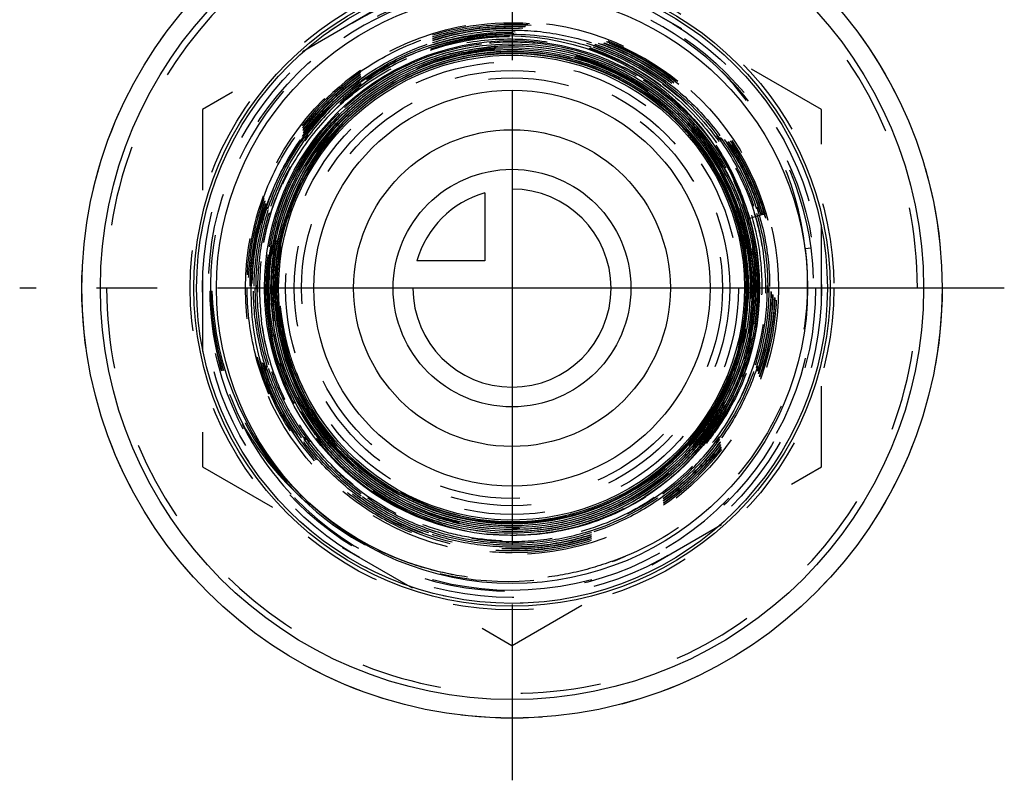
# Model space of a CAD drawing. Header units: millimetres. Extents: x 460.2 to 539.8, y 453.7 to 546.2.
# Tile 1 of 2: x 460.2 to 539.8, y 453.7 to 515.2. Entities that reach past the tile are written whole.
import ezdxf

# ---------------------------------------------------------------- set-up
doc = ezdxf.new("R2010")
doc.units = ezdxf.units.MM
doc.header["$LTSCALE"] = 65.185185
doc.linetypes.add('CENTER', pattern=[0.6, 0.375, -0.075, 0.075, -0.075])
doc.linetypes.add('HIDDEN', pattern=[0.2, 0.1, -0.1])
for name, color, linetype in [('ACHSEN_S', 7, 'CONTINUOUS'), ('FASEN', 7, 'CONTINUOUS'), ('KOERPER', 7, 'CONTINUOUS'), ('KONST.EL_MIT_GEO', 7, 'CONTINUOUS'), ('KURVEN', 7, 'CONTINUOUS')]:
    doc.layers.add(name, color=color, linetype=linetype)

msp = doc.modelspace()

# ---------------------------------------------------------------- linework, layer by layer
at = {"layer": 'ACHSEN_S', "color": 2, "linetype": 'CENTER'}
for p, q in [((500, 546.159), (500, 453.737)), ((539.772, 493.509), (460.228, 493.509))]:
    msp.add_line(p, q, dxfattribs=at)
at = {"layer": 'FASEN', "color": 7, "linetype": 'Continuous'}
for radius in [34.75, 33.25]:
    msp.add_circle((500, 493.509), radius, dxfattribs=at)
at = {"layer": 'KOERPER', "color": 8, "linetype": 'HIDDEN'}
for radius in [34.75, 25.475]:
    msp.add_circle((500, 493.509), radius, dxfattribs=at)
at = {"layer": 'KOERPER', "color": 7, "linetype": 'Continuous'}
for radius in [23.875, 20]:
    msp.add_circle((500, 493.509), radius, dxfattribs=at)
at = {"layer": 'KOERPER', "color": 8, "linetype": 'HIDDEN'}
msp.add_arc((500, 493.509), 32.75, 180, 360, dxfattribs=at)
at = {"layer": 'KONST.EL_MIT_GEO', "color": 8, "linetype": 'HIDDEN'}
for p, q in [((500, 522.377), (475, 507.943)), ((525, 507.943), (500, 522.377)), ((475, 507.943), (475, 479.076)), ((525, 479.076), (525, 507.943)), ((519.054, 499.121), (520.533, 499.557)), ((519.671, 497.093), (519.665, 497.122)), ((523.681, 496.702), (524.165, 496.768)), ((475.584, 493.26), (475.79, 493.262)), ((480.528, 485.041), (480.34, 484.96)), ((514.074, 480.896), (514.101, 480.927)), ((475, 479.076), (500, 464.642)), ((500, 464.642), (525, 479.076))]:
    msp.add_line(p, q, dxfattribs=at)
for points in [[(480.528, 485.041), (480.212, 485.857), (479.863, 486.898), (479.569, 487.955), (479.33, 489.025), (479.147, 490.105), (479.02, 491.192), (478.95, 492.284), (478.936, 493.377), (478.979, 494.468), (479.079, 495.554), (479.235, 496.634), (479.446, 497.702), (479.713, 498.758), (480.033, 499.797), (480.407, 500.818), (480.833, 501.817), (481.31, 502.792), (481.837, 503.74), (482.411, 504.658), (483.033, 505.545), (483.698, 506.397), (484.407, 507.214), (485.157, 507.991), (485.946, 508.728), (486.771, 509.422), (487.631, 510.072), (488.522, 510.675), (489.443, 511.231), (490.391, 511.738), (491.364, 512.194), (492.358, 512.599), (493.371, 512.95), (494.4, 513.249), (495.443, 513.493), (496.496, 513.682), (497.556, 513.815), (498.622, 513.893), (499.689, 513.916), (500.754, 513.882), (501.816, 513.793), (502.871, 513.649), (503.916, 513.449), (504.948, 513.196), (505.965, 512.889), (506.964, 512.53), (507.941, 512.119), (508.895, 511.658), (509.823, 511.148), (510.722, 510.59), (511.589, 509.987), (512.424, 509.339), (513.222, 508.65), (513.983, 507.919), (514.703, 507.151), (515.382, 506.346), (516.017, 505.508), (516.606, 504.638), (517.149, 503.739), (517.643, 502.814), (518.088, 501.865), (518.482, 500.894), (518.823, 499.905), (519.054, 499.121)], [(519.054, 499.121), (519.277, 498.293), (519.507, 497.24), (519.68, 496.176), (519.794, 495.104), (519.85, 494.028), (519.847, 492.951), (519.787, 491.875), (519.667, 490.804), (519.49, 489.741), (519.256, 488.69), (518.965, 487.653), (518.618, 486.633), (518.216, 485.633), (517.761, 484.657), (517.253, 483.707), (516.695, 482.787), (516.088, 481.897), (515.433, 481.042), (514.733, 480.224), (513.989, 479.445), (513.205, 478.708), (512.381, 478.014), (511.521, 477.366), (510.628, 476.766), (509.703, 476.215), (508.75, 475.715), (507.771, 475.268), (506.769, 474.875), (505.747, 474.536), (504.709, 474.253), (503.656, 474.027), (502.594, 473.859), (501.523, 473.749), (500.449, 473.696), (499.373, 473.703), (498.299, 473.767), (497.23, 473.89), (496.169, 474.07), (495.12, 474.308), (494.086, 474.603), (493.069, 474.953), (492.072, 475.358), (491.099, 475.816), (490.152, 476.326), (489.235, 476.887), (488.349, 477.497), (487.498, 478.154), (486.684, 478.857), (485.909, 479.602), (485.176, 480.388), (484.486, 481.213), (483.843, 482.074), (483.247, 482.969), (482.701, 483.895), (482.205, 484.849), (481.763, 485.828), (481.374, 486.83), (481.04, 487.852), (480.762, 488.89), (480.541, 489.941), (480.377, 491.003), (480.271, 492.073), (480.224, 493.146), (480.234, 494.22), (480.303, 495.292), (480.431, 496.359), (480.615, 497.417), (480.858, 498.464), (481.156, 499.496), (481.51, 500.51), (481.919, 501.503), (482.381, 502.472), (482.895, 503.415), (483.459, 504.329), (484.072, 505.211), (484.732, 506.057), (485.437, 506.867), (486.185, 507.638), (486.974, 508.366), (487.801, 509.051), (488.663, 509.689), (489.56, 510.28), (490.487, 510.821), (491.442, 511.311), (492.422, 511.748), (493.424, 512.132), (494.446, 512.46), (495.484, 512.733), (496.535, 512.948), (497.596, 513.107), (498.664, 513.207), (499.736, 513.249), (500.809, 513.233), (501.879, 513.159), (502.944, 513.026), (503.999, 512.836), (505.043, 512.589), (506.072, 512.286), (507.082, 511.927), (508.072, 511.513), (509.038, 511.047), (509.977, 510.529), (510.886, 509.961), (511.763, 509.344), (512.605, 508.68), (513.41, 507.972), (514.175, 507.221), (514.898, 506.43), (515.577, 505.6), (516.21, 504.735), (516.795, 503.837), (517.33, 502.908), (517.814, 501.952), (518.245, 500.971), (518.623, 499.968), (518.945, 498.946), (519.211, 497.908), (519.42, 496.857), (519.572, 495.797), (519.666, 494.729), (519.702, 493.659), (519.68, 492.588), (519.599, 491.52), (519.461, 490.457), (519.265, 489.404), (519.012, 488.364), (518.703, 487.338), (518.339, 486.331), (517.92, 485.345), (517.449, 484.384), (516.926, 483.45), (516.353, 482.545), (515.731, 481.673), (515.064, 480.836), (514.352, 480.037), (513.597, 479.278), (512.802, 478.561), (511.97, 477.888), (511.102, 477.261), (510.202, 476.683), (509.271, 476.154), (508.313, 475.677), (507.331, 475.253), (506.327, 474.882), (505.304, 474.567), (504.266, 474.308), (503.216, 474.106), (502.156, 473.961), (501.089, 473.874), (500.02, 473.845), (498.951, 473.874), (497.885, 473.962), (496.825, 474.107), (495.775, 474.31), (494.737, 474.569), (493.716, 474.885), (492.712, 475.255), (491.731, 475.68), (490.774, 476.157), (489.845, 476.686), (488.946, 477.264), (488.079, 477.89), (487.248, 478.563), (486.455, 479.28), (485.702, 480.038), (484.992, 480.837), (484.325, 481.673), (483.706, 482.544), (483.135, 483.447), (482.613, 484.38), (482.144, 485.34), (481.727, 486.324), (481.364, 487.329), (481.057, 488.352), (480.806, 489.39), (480.612, 490.441), (480.475, 491.5), (480.396, 492.566), (480.375, 493.633), (480.412, 494.701), (480.507, 495.765), (480.66, 496.822), (480.87, 497.869), (481.137, 498.903), (481.459, 499.921), (481.837, 500.92), (482.268, 501.896), (482.752, 502.848), (483.287, 503.772), (483.871, 504.666), (484.503, 505.526), (485.181, 506.35), (485.903, 507.137), (486.666, 507.883), (487.469, 508.586), (488.309, 509.245), (489.183, 509.857), (490.089, 510.42), (491.025, 510.933)], [(491.025, 510.933), (491.987, 511.394), (492.973, 511.803), (493.979, 512.157), (495.003, 512.456), (496.042, 512.698), (497.093, 512.884), (498.152, 513.012), (499.216, 513.082), (500.283, 513.095), (501.348, 513.049), (502.409, 512.945), (503.464, 512.784), (504.507, 512.566), (505.538, 512.291), (506.551, 511.96), (507.546, 511.575), (508.517, 511.136), (509.464, 510.645), (510.382, 510.104), (511.269, 509.513), (512.123, 508.874), (512.94, 508.191), (513.719, 507.463), (514.458, 506.695), (515.153, 505.887), (515.804, 505.043), (516.407, 504.165), (516.962, 503.255), (517.466, 502.316), (517.918, 501.352), (518.318, 500.364), (518.662, 499.356), (518.952, 498.331), (519.185, 497.291), (519.361, 496.241), (519.48, 495.182), (519.541, 494.119), (519.543, 493.054), (519.488, 491.99), (519.375, 490.931), (519.205, 489.88), (518.977, 488.84), (518.694, 487.814), (518.354, 486.805), (517.961, 485.816), (517.514, 484.849), (517.015, 483.909), (516.466, 482.997), (515.868, 482.117), (515.223, 481.27), (514.532, 480.46), (513.799, 479.689), (513.025, 478.959), (512.212, 478.272), (511.363, 477.63), (510.48, 477.036), (509.567, 476.491), (508.625, 475.996), (507.657, 475.553), (506.667, 475.164), (505.658, 474.829), (504.631, 474.55), (503.591, 474.327), (502.541, 474.161), (501.483, 474.053), (500.42, 474.003), (499.357, 474.01), (498.295, 474.075), (497.239, 474.198), (496.191, 474.379), (495.155, 474.616), (494.133, 474.909), (493.129, 475.258), (492.145, 475.661), (491.185, 476.116), (490.251, 476.624), (489.346, 477.181), (488.472, 477.787), (487.634, 478.44), (486.832, 479.137), (486.069, 479.877), (485.348, 480.657), (484.67, 481.476), (484.038, 482.33), (483.454, 483.217), (482.918, 484.135), (482.434, 485.081), (482.002, 486.051), (481.624, 487.043), (481.3, 488.055), (481.031, 489.083), (480.82, 490.124), (480.665, 491.174), (480.568, 492.232), (480.528, 493.293), (480.547, 494.355), (480.623, 495.414), (480.757, 496.467), (480.948, 497.511), (481.196, 498.544), (481.5, 499.561), (481.858, 500.56), (482.271, 501.538), (482.736, 502.492), (483.253, 503.419), (483.819, 504.317), (484.433, 505.182), (485.094, 506.013), (485.799, 506.806), (486.546, 507.559), (487.333, 508.271), (488.157, 508.939), (489.017, 509.561), (489.909, 510.134), (490.831, 510.659), (491.781, 511.132), (492.755, 511.553), (493.75, 511.92), (494.763, 512.232), (495.792, 512.488), (496.834, 512.688), (497.885, 512.831), (498.942, 512.916), (500.002, 512.944), (501.061, 512.913), (502.118, 512.825), (503.168, 512.68), (504.209, 512.477), (505.237, 512.218), (506.249, 511.903), (507.242, 511.534), (508.214, 511.111), (509.161, 510.635), (510.081, 510.109), (510.971, 509.533), (511.828, 508.91), (512.649, 508.241), (513.433, 507.528), (514.177, 506.773), (514.878, 505.979), (515.536, 505.148), (516.146, 504.283), (516.709, 503.385), (517.221, 502.458), (517.683, 501.505), (518.091, 500.528), (518.446, 499.53), (518.746, 498.514), (518.99, 497.483), (519.177, 496.441), (519.307, 495.39), (519.379, 494.334), (519.394, 493.275), (519.351, 492.218), (519.251, 491.164), (519.093, 490.117), (518.878, 489.08), (518.607, 488.057), (518.28, 487.05), (517.899, 486.063), (517.465, 485.098), (516.979, 484.158), (516.442, 483.246), (515.856, 482.365), (515.223, 481.517), (514.545, 480.705), (513.824, 479.931), (513.061, 479.198), (512.259, 478.507), (511.422, 477.861), (510.55, 477.263), (509.647, 476.712), (508.715, 476.212), (507.757, 475.763), (506.776, 475.367), (505.775, 475.026), (504.758, 474.739), (503.726, 474.509), (502.683, 474.335), (501.632, 474.219), (500.576, 474.16), (499.519, 474.158), (498.463, 474.215), (497.412, 474.329), (496.369, 474.5), (495.337, 474.728), (494.319, 475.012), (493.318, 475.351), (492.337, 475.744), (491.379, 476.19), (490.447, 476.688), (489.544, 477.236), (488.671, 477.832), (487.833, 478.475), (487.031, 479.163), (486.268, 479.893), (485.546, 480.664), (484.867, 481.473), (484.234, 482.319)], [(484.234, 482.319), (483.647, 483.197), (483.11, 484.106), (482.622, 485.043), (482.187, 486.005), (481.805, 486.99), (481.478, 487.993), (481.205, 489.014), (480.989, 490.047), (480.83, 491.091), (480.728, 492.141), (480.683, 493.196), (480.696, 494.252), (480.767, 495.305), (480.895, 496.352), (481.08, 497.391), (481.321, 498.419), (481.619, 499.431), (481.971, 500.426), (482.377, 501.4), (482.835, 502.35), (483.345, 503.274), (483.905, 504.169), (484.512, 505.031), (485.166, 505.859), (485.863, 506.65), (486.603, 507.402), (487.383, 508.112), (488.201, 508.779), (489.053, 509.4), (489.939, 509.973), (490.854, 510.497), (491.796, 510.97), (492.763, 511.391), (493.751, 511.758), (494.758, 512.071), (495.78, 512.329), (496.815, 512.53), (497.859, 512.674), (498.91, 512.761), (499.964, 512.79), (501.017, 512.762), (502.068, 512.677), (503.112, 512.534), (504.147, 512.334), (505.169, 512.078), (506.175, 511.766), (507.163, 511.4), (508.13, 510.981), (509.072, 510.509), (509.987, 509.987), (510.872, 509.415), (511.539, 508.937)], [(511.539, 508.937), (512.194, 508.423), (512.99, 507.734), (513.746, 507.002), (514.461, 506.23), (515.134, 505.421), (515.76, 504.576), (516.34, 503.698), (516.871, 502.79), (517.351, 501.854), (517.78, 500.893), (518.156, 499.91), (518.477, 498.909), (518.743, 497.891), (518.953, 496.861), (519.106, 495.82), (519.203, 494.773), (519.242, 493.722), (519.223, 492.671), (519.147, 491.622), (519.014, 490.579), (518.825, 489.545), (518.579, 488.523), (518.277, 487.516), (517.921, 486.527), (517.512, 485.559), (517.05, 484.615), (516.538, 483.697), (515.976, 482.809), (515.366, 481.953), (514.711, 481.131), (514.011, 480.347), (513.27, 479.602), (512.49, 478.899), (511.672, 478.239), (510.819, 477.625), (509.935, 477.059), (509.02, 476.542), (508.079, 476.076), (507.114, 475.661), (506.127, 475.301), (505.123, 474.994), (504.103, 474.743), (503.071, 474.548), (502.03, 474.41), (500.983, 474.329), (499.934, 474.305), (498.884, 474.339), (497.838, 474.43), (496.799, 474.578), (495.769, 474.783), (494.753, 475.043), (493.752, 475.359), (492.769, 475.729), (491.809, 476.152), (490.873, 476.627), (489.964, 477.152), (489.086, 477.726), (488.24, 478.347), (487.43, 479.014), (486.657, 479.724), (485.925, 480.474), (485.234, 481.264), (484.588, 482.091), (483.988, 482.951), (483.436, 483.843), (482.933, 484.763), (482.482, 485.71), (482.083, 486.68), (481.737, 487.67), (481.447, 488.678), (481.212, 489.7), (481.033, 490.733), (480.911, 491.774), (480.846, 492.821), (480.838, 493.869), (480.888, 494.916), (480.994, 495.959), (481.158, 496.994), (481.378, 498.019), (481.654, 499.03), (481.985, 500.025), (482.369, 501), (482.806, 501.952), (483.295, 502.879), (483.833, 503.778), (484.42, 504.646), (485.054, 505.481), (485.732, 506.279), (486.453, 507.04), (487.214, 507.759), (488.013, 508.436), (488.848, 509.069), (489.717, 509.654), (490.616, 510.191), (491.543, 510.678), (492.495, 511.114), (493.47, 511.497), (494.464, 511.826), (495.475, 512.1), (496.499, 512.318), (497.533, 512.48), (498.574, 512.586), (499.62, 512.634), (500.667, 512.625), (501.712, 512.558), (502.751, 512.435), (503.782, 512.254), (504.802, 512.018), (505.807, 511.726), (506.794, 511.38), (507.761, 510.981), (508.705, 510.529), (509.622, 510.026), (510.511, 509.473), (511.368, 508.873), (512.191, 508.227), (512.977, 507.537), (513.724, 506.805), (514.43, 506.033), (515.093, 505.224), (515.71, 504.38), (516.28, 503.503), (516.801, 502.596), (517.272, 501.663), (517.691, 500.705), (518.057, 499.725), (518.369, 498.727), (518.626, 497.714), (518.827, 496.688), (518.971, 495.653), (519.059, 494.611), (519.089, 493.566), (519.062, 492.521), (518.978, 491.479), (518.837, 490.444), (518.64, 489.418), (518.387, 488.404), (518.079, 487.405), (517.716, 486.425), (517.301, 485.467), (516.833, 484.532), (516.315, 483.625), (515.749, 482.748), (515.135, 481.902), (514.476, 481.092), (513.773, 480.319), (513.029, 479.586), (512.247, 478.894), (511.427, 478.247), (510.574, 477.645), (509.689, 477.091), (508.775, 476.586), (507.834, 476.133), (506.871, 475.731), (505.886, 475.383), (504.885, 475.089), (503.868, 474.85), (502.841, 474.668), (501.804, 474.542), (500.763, 474.473), (499.719, 474.461), (498.677, 474.506), (497.638, 474.609), (496.607, 474.768), (495.586, 474.983), (494.578, 475.254), (493.587, 475.579), (492.615, 475.959), (491.666, 476.391), (490.741, 476.874), (489.845, 477.407), (488.979, 477.989), (488.146, 478.617), (487.349, 479.289), (486.59, 480.005), (485.871, 480.76), (485.195, 481.554), (484.564, 482.384), (483.979, 483.247), (483.442, 484.141), (482.954, 485.063), (482.518, 486.01), (482.135, 486.979), (481.805, 487.968), (481.53, 488.973), (481.311, 489.992), (481.148, 491.022), (481.041, 492.058), (480.991, 493.099), (480.999, 494.141), (481.063, 495.181), (481.185, 496.216), (481.363, 497.243), (481.596, 498.258), (481.885, 499.259), (482.229, 500.242), (482.626, 501.206), (483.075, 502.145), (483.575, 503.059)], [(483.575, 503.059), (484.124, 503.944), (484.721, 504.798), (485.363, 505.617), (486.05, 506.4), (486.778, 507.144), (487.546, 507.848), (488.351, 508.508), (489.192, 509.122), (490.064, 509.69), (490.967, 510.209), (491.896, 510.678), (492.85, 511.095), (493.825, 511.459), (494.818, 511.769), (495.827, 512.025), (496.849, 512.224), (497.879, 512.368), (498.916, 512.454), (499.957, 512.484), (500.997, 512.456), (502.034, 512.372), (503.064, 512.231), (504.086, 512.033), (505.095, 511.78), (506.088, 511.472), (507.063, 511.11), (508.017, 510.695), (508.947, 510.228), (509.849, 509.712), (510.722, 509.146), (511.562, 508.534), (512.368, 507.876), (513.136, 507.175), (513.865, 506.434), (514.551, 505.653), (515.194, 504.836), (515.791, 503.985), (516.341, 503.103), (516.841, 502.192), (517.291, 501.255), (517.688, 500.294), (518.032, 499.314), (518.322, 498.316), (518.557, 497.303), (518.736, 496.28), (518.858, 495.248), (518.924, 494.211), (518.932, 493.172), (518.884, 492.134), (518.779, 491.101), (518.617, 490.075), (518.4, 489.059), (518.126, 488.057), (517.799, 487.072), (517.418, 486.105), (516.984, 485.162), (516.499, 484.243), (515.965, 483.353), (515.383, 482.493), (514.754, 481.667), (514.082, 480.876), (513.366, 480.124), (512.611, 479.412), (511.818, 478.742), (510.989, 478.117), (510.127, 477.538), (509.235, 477.008), (508.315, 476.527), (507.371, 476.098), (506.404, 475.721), (505.418, 475.398), (504.415, 475.129), (503.4, 474.916), (502.375, 474.759), (501.342, 474.658), (500.306, 474.614), (499.268, 474.627), (498.233, 474.697), (497.204, 474.824), (496.183, 475.007), (495.174, 475.245), (494.179, 475.539), (493.202, 475.887), (492.246, 476.287), (491.313, 476.74), (490.406, 477.243), (489.529, 477.796), (488.683, 478.395), (487.871, 479.04), (487.096, 479.728), (486.36, 480.458), (485.666, 481.228), (485.014, 482.034), (484.408, 482.874), (483.849, 483.747), (483.338, 484.649), (482.878, 485.577), (482.47, 486.53), (482.115, 487.503), (481.813, 488.494), (481.567, 489.5), (481.376, 490.518), (481.241, 491.546), (481.163, 492.578), (481.141, 493.614), (481.177, 494.649), (481.269, 495.681), (481.418, 496.706), (481.623, 497.721), (481.883, 498.723), (482.198, 499.709), (482.566, 500.677), (482.987, 501.623), (483.46, 502.544), (483.982, 503.438), (484.552, 504.302), (485.169, 505.133), (485.831, 505.929), (486.535, 506.687), (487.28, 507.406), (488.063, 508.082), (488.882, 508.715), (489.735, 509.301), (490.618, 509.84), (491.53, 510.33), (492.467, 510.768), (493.427, 511.154), (494.406, 511.488), (495.403, 511.766), (496.412, 511.99), (497.433, 512.158), (498.461, 512.269), (499.494, 512.324), (500.528, 512.322), (501.561, 512.263), (502.588, 512.148), (503.608, 511.976), (504.617, 511.749), (505.611, 511.467), (506.589, 511.13), (507.546, 510.74), (508.481, 510.298), (509.39, 509.806), (510.27, 509.264), (511.119, 508.675), (511.935, 508.04), (512.714, 507.362), (513.455, 506.641), (514.156, 505.881), (514.813, 505.084), (515.425, 504.252), (515.991, 503.387), (516.509, 502.493), (516.976, 501.572), (517.392, 500.626), (517.756, 499.66), (518.066, 498.674), (518.321, 497.673), (518.521, 496.66), (518.664, 495.637), (518.752, 494.608), (518.782, 493.576), (518.756, 492.544), (518.674, 491.515), (518.534, 490.492), (518.339, 489.478), (518.089, 488.476), (517.783, 487.49), (517.424, 486.522), (517.013, 485.576), (516.55, 484.653), (516.037, 483.758), (515.476, 482.892), (514.867, 482.058), (514.215, 481.259), (513.519, 480.497), (512.782, 479.775), (512.007, 479.094), (511.195, 478.456), (510.35, 477.865), (509.474, 477.321), (508.569, 476.826), (507.638, 476.381), (506.684, 475.988), (505.711, 475.648), (504.72, 475.363), (503.715, 475.132), (502.698, 474.957), (501.674, 474.838), (500.645, 474.776), (499.614, 474.77), (498.584, 474.821), (497.559, 474.928), (496.541, 475.092), (495.534, 475.311), (494.54, 475.586), (493.563, 475.914), (492.606, 476.296), (491.671, 476.73)], [(495.303, 470.34), (494.118, 470.59), (492.955, 470.898), (491.807, 471.266), (490.679, 471.691), (489.574, 472.173), (488.493, 472.712), (487.441, 473.305), (486.419, 473.951), (485.431, 474.648), (484.479, 475.396), (483.565, 476.191), (482.693, 477.032), (481.863, 477.917), (481.079, 478.843), (480.343, 479.809), (479.656, 480.811), (479.02, 481.848), (478.437, 482.916), (477.909, 484.013), (477.437, 485.137), (477.021, 486.283), (476.665, 487.45), (476.367, 488.634), (476.13, 489.832), (475.953, 491.042), (475.838, 492.26), (475.79, 493.262)], [(491.671, 476.73), (490.762, 477.215), (489.88, 477.748), (489.03, 478.33), (488.212, 478.957), (487.431, 479.629), (486.687, 480.342), (485.984, 481.095), (485.324, 481.885), (484.708, 482.711), (484.138, 483.569), (483.616, 484.457), (483.144, 485.373), (482.724, 486.313), (482.584, 486.66)]]:
    msp.add_lwpolyline(points, dxfattribs=at)
for radius in [26, 25, 24.519, 21.541, 18.293, 17.586, 17]:
    msp.add_circle((500, 493.509), radius, dxfattribs=at)
at = {"layer": 'KONST.EL_MIT_GEO', "color": 7, "linetype": 'Continuous'}
for radius in [25.7, 25.475, 19, 16]:
    msp.add_circle((500, 493.509), radius, dxfattribs=at)
at = {"layer": 'KONST.EL_MIT_GEO', "color": 8, "linetype": 'HIDDEN'}
for centre, radius, start, end in [((500, 493.509), 32.75, 0, 180), ((500, 493.509), 24.366, 47.28043, 206.82169), ((499.994, 493.5), 21.429, 89.98318, 203.48663), ((499.985, 493.486), 21.185, 89.95919, 203.4729), ((499.991, 493.516), 21.412, 16.38661, 89.97655), ((499.968, 493.533), 21.307, 16.32389, 89.91402), ((499.979, 493.525), 21.145, 16.35387, 89.94387), ((499.985, 493.486), 21.032, 89.95889, 203.47939), ((499.922, 493.63), 20.262, 53.43633, 114.63862), ((499.979, 493.525), 20.992, 16.35354, 89.94346), ((499.977, 493.518), 20.814, 53.13899, 89.93617), ((499.976, 493.515), 20.695, 53.14136, 89.93297), ((499.976, 493.517), 20.54, 53.13917, 89.9342), ((499.976, 493.496), 19.888, 59.51698, 179.96591), ((500, 493.509), 20.313, 53.81527, 137.29107), ((500, 493.509), 19.325, 16.77293, 238.03597), ((500, 493.509), 19.125, 318.2734, 208.83718), ((499.983, 493.489), 18.977, 90.99302, 190.30542), ((499.975, 493.536), 18.928, 89.92606, 90.97131), ((499.975, 493.496), 19.122, 84.4031, 90.44016), ((499.974, 493.485), 18.98, 81.91503, 89.92224), ((499.981, 493.526), 18.938, 16.70383, 81.91759), ((500, 493.509), 20.405, 114.69555, 187.15226), ((499.696, 494.135), 24.122, 6.11049, 45.74282), ((500.011, 493.487), 24.376, 7.73431, 47.33491), ((500.002, 493.537), 20.507, 297.07944, 53.16406), ((500.016, 493.531), 21.383, 269.95643, 16.3662), ((500.016, 493.531), 21.26, 269.95618, 16.36595), ((500.016, 493.531), 21.107, 269.95587, 16.36604), ((500.016, 493.531), 20.953, 269.95555, 16.36579), ((500.005, 493.534), 18.911, 318.1909, 16.7018), ((499.934, 493.926), 19.947, 15.51336, 16.16729), ((499.959, 493.933), 19.921, 15.20714, 15.51328), ((500.065, 493.554), 19.923, 15.99362, 16.33974), ((500.007, 493.538), 19.983, 13.42735, 15.99255), ((499.97, 493.529), 20.021, 13.11228, 13.42812), ((499.954, 493.525), 20.037, 10.34084, 13.11201), ((499.993, 493.501), 24.392, 270.01733, 7.69596), ((499.962, 493.53), 20.028, 359.94085, 10.24599), ((499.997, 493.52), 24.414, 180.60826, 206.84468), ((499.991, 493.546), 24.375, 180.67152, 206.9086), ((499.892, 493.919), 24.246, 181.55508, 207.79864), ((499.831, 493.903), 24.183, 181.52092, 225.05384), ((500.013, 493.486), 19.926, 179.9372, 240.55233), ((500.024, 493.524), 19.965, 240.57528, 359.95973), ((500.201, 492.793), 18.97, 184.7448, 206.64818), ((500.01, 493.487), 19.004, 190.28603, 206.91072), ((500.042, 493.484), 21.434, 197.46104, 197.65635), ((500.033, 493.481), 21.425, 197.65568, 203.3987), ((500.161, 493.12), 21.365, 196.43893, 202.37441), ((500.249, 493.559), 18.965, 201.33462, 260.01985), ((500.021, 493.496), 21.224, 203.44675, 269.94197), ((500.021, 493.495), 21.07, 203.46217, 269.94169), ((500.021, 493.495), 19.017, 206.91762, 263.16102), ((500.001, 493.522), 24.419, 206.84622, 207.70357), ((499.282, 494.381), 24.144, 209.43693, 226.7767), ((499.993, 493.517), 24.409, 207.70181, 223.95992), ((499.809, 493.884), 24.156, 207.81702, 208.34128), ((499.741, 493.842), 24.076, 208.33013, 224.39833), ((500.023, 493.52), 18.888, 269.92829, 318.0627), ((500.212, 493.647), 19.06, 288.7406, 317.54038), ((500.003, 493.527), 24.424, 223.96048, 224.14879), ((499.99, 493.514), 24.405, 224.14655, 270.02268), ((499.715, 493.818), 24.04, 224.40211, 225.65749), ((499.623, 493.707), 23.896, 225.62864, 259.17061), ((500.212, 493.446), 19.384, 237.40532, 269.37333), ((500.121, 493.59), 20.039, 288.58166, 296.71779), ((500.252, 493.517), 18.924, 259.98802, 269.23673), ((500.027, 493.542), 18.911, 260.67217, 269.7178), ((500.248, 493.548), 18.954, 269.24957, 288.73325), ((500.025, 493.526), 19.048, 263.15818, 269.19409), ((500.025, 493.519), 19.041, 269.19469, 269.92568), ((500.025, 493.465), 18.833, 269.72346, 269.92138), ((500.141, 493.533), 19.979, 269.59486, 286.31836), ((500.143, 493.527), 19.973, 286.31774, 287.33045), ((500.136, 493.551), 19.998, 287.33055, 288.57793), ((499.577, 493.459), 23.645, 259.53249, 293.96737), ((499.59, 493.598), 23.784, 259.19866, 259.56199)]:
    msp.add_arc(centre, radius, start, end, dxfattribs=at)
for points, knots in [([(479.595, 487.053), (479.095, 488.643), (478.466, 491.955), (478.703, 496.996), (480.104, 501.847), (482.594, 506.238), (486.037, 509.93), (490.245, 512.72), (494.984, 514.455), (498.333, 514.844), (500, 514.841)], [0, 0, 0, 0, 0.125007, 0.250008, 0.375005, 0.500005, 0.625004, 0.750002, 0.874999, 1, 1, 1, 1]), ([(500, 514.793), (498.607, 514.794), (495.812, 514.522), (491.787, 513.304), (488.076, 511.322), (484.824, 508.654), (482.155, 505.402), (480.172, 501.692), (478.952, 497.666), (478.541, 493.479), (478.954, 489.293), (480.176, 485.268), (482.16, 481.558), (484.829, 478.306), (488.08, 475.637), (491.789, 473.653), (495.813, 472.429), (498.607, 472.151), (500, 472.149)], [0, 0, 0, 0, 0.062502, 0.125, 0.187501, 0.25, 0.3125, 0.374999, 0.437497, 0.499998, 0.562499, 0.624999, 0.687499, 0.749999, 0.812498, 0.874999, 0.937498, 1, 1, 1, 1]), ([(500, 472.303), (501.388, 472.301), (504.173, 472.572), (508.183, 473.787), (511.881, 475.761), (515.122, 478.419), (517.781, 481.66), (519.756, 485.357), (520.972, 489.368), (521.382, 493.54), (520.97, 497.711), (519.752, 501.722), (517.776, 505.418), (515.117, 508.658), (511.877, 511.318), (508.181, 513.295), (504.172, 514.515), (501.388, 514.791), (500, 514.793)], [0, 0, 0, 0, 0.062501, 0.124998, 0.187497, 0.249997, 0.312498, 0.374999, 0.437499, 0.499999, 0.562498, 0.624997, 0.687498, 0.75, 0.8125, 0.875001, 0.937499, 1, 1, 1, 1]), ([(519.182, 499.159), (518.814, 500.514), (517.787, 503.156), (515.456, 506.702), (512.439, 509.689), (508.87, 511.986), (504.904, 513.498), (500.712, 514.164), (496.473, 513.96), (492.364, 512.898), (488.556, 511.025), (485.204, 508.422), (482.444, 505.199), (480.385, 501.488), (479.108, 497.442), (478.66, 493.222), (479.055, 488.999), (479.87, 486.287), (480.405, 484.988)], [0, 0, 0, 0, 0.062494, 0.124986, 0.18748, 0.249976, 0.312473, 0.37497, 0.437469, 0.499969, 0.562469, 0.624971, 0.687473, 0.749977, 0.812481, 0.874987, 0.937491, 1, 1, 1, 1]), ([(500, 514.64), (498.617, 514.641), (495.842, 514.371), (491.846, 513.161), (488.162, 511.194), (484.933, 508.545), (482.283, 505.316), (480.315, 501.633), (479.103, 497.636), (478.695, 493.479), (479.106, 489.323), (480.319, 485.327), (482.288, 481.644), (484.938, 478.415), (488.166, 475.765), (491.848, 473.795), (495.843, 472.58), (498.617, 472.304), (500, 472.303)], [0, 0, 0, 0, 0.062502, 0.125001, 0.187501, 0.25, 0.312499, 0.374998, 0.437497, 0.499999, 0.5625, 0.624999, 0.687499, 0.749998, 0.812497, 0.874998, 0.937497, 1, 1, 1, 1]), ([(500, 514.486), (498.627, 514.488), (495.872, 514.22), (491.905, 513.018), (488.247, 511.065), (485.042, 508.436), (482.412, 505.231), (480.458, 501.574), (479.255, 497.606), (478.85, 493.479), (479.257, 489.353), (480.462, 485.386), (482.417, 481.729), (485.047, 478.524), (488.251, 475.894), (491.907, 473.938), (495.873, 472.731), (498.627, 472.458), (500, 472.456)], [0, 0, 0, 0, 0.062502, 0.125, 0.187501, 0.25, 0.312499, 0.374998, 0.437498, 0.499999, 0.5625, 0.624999, 0.687498, 0.749998, 0.812497, 0.874998, 0.937498, 1, 1, 1, 1]), ([(500, 472.579), (498.635, 472.58), (495.897, 472.852), (491.955, 474.052), (488.32, 475.996), (485.134, 478.612), (482.519, 481.798), (480.575, 485.433), (479.378, 489.377), (478.973, 493.479), (479.376, 497.582), (480.571, 501.527), (482.514, 505.162), (485.129, 508.348), (488.316, 510.963), (491.952, 512.905), (495.896, 514.099), (498.635, 514.365), (500, 514.364)], [0, 0, 0, 0, 0.062502, 0.125002, 0.187503, 0.250002, 0.312502, 0.375001, 0.4375, 0.500001, 0.562502, 0.625002, 0.687501, 0.75, 0.812499, 0.875, 0.937498, 1, 1, 1, 1]), ([(500, 514.333), (498.637, 514.334), (495.902, 514.068), (491.964, 512.876), (488.333, 510.937), (485.151, 508.327), (482.54, 505.145), (480.6, 501.515), (479.406, 497.576), (479.004, 493.479), (479.408, 489.383), (480.604, 485.445), (482.545, 481.815), (485.156, 478.634), (488.337, 476.022), (491.967, 474.08), (495.903, 472.883), (498.637, 472.611), (500, 472.61)], [0, 0, 0, 0, 0.062501, 0.125, 0.1875, 0.249999, 0.312499, 0.374999, 0.437498, 0.499999, 0.5625, 0.624999, 0.687498, 0.749999, 0.812498, 0.874999, 0.937498, 1, 1, 1, 1]), ([(500, 472.732), (498.645, 472.734), (495.927, 473.004), (492.014, 474.194), (488.406, 476.124), (485.243, 478.721), (482.647, 481.884), (480.718, 485.492), (479.529, 489.407), (479.127, 493.479), (479.527, 497.552), (480.714, 501.467), (482.642, 505.076), (485.238, 508.239), (488.402, 510.835), (492.011, 512.762), (495.927, 513.947), (498.645, 514.212), (500, 514.21)], [0, 0, 0, 0, 0.062502, 0.125001, 0.187502, 0.250001, 0.312502, 0.375001, 0.4375, 0.500001, 0.562502, 0.625001, 0.687501, 0.750001, 0.8125, 0.875, 0.937499, 1, 1, 1, 1]), ([(500, 514.179), (498.647, 514.181), (495.933, 513.917), (492.023, 512.733), (488.419, 510.809), (485.26, 508.217), (482.668, 505.059), (480.743, 501.456), (479.558, 497.545), (479.158, 493.479), (479.56, 489.413), (480.747, 485.504), (482.673, 481.901), (485.265, 478.743), (488.423, 476.15), (492.026, 474.223), (495.933, 473.034), (498.647, 472.764), (500, 472.763)], [0, 0, 0, 0, 0.062501, 0.124999, 0.187498, 0.249997, 0.312498, 0.374999, 0.437498, 0.499999, 0.562498, 0.624997, 0.687498, 0.75, 0.812499, 0.875, 0.937499, 1, 1, 1, 1]), ([(500, 472.885), (498.655, 472.887), (495.957, 473.155), (492.073, 474.337), (488.491, 476.253), (485.352, 478.83), (482.776, 481.969), (480.861, 485.551), (479.681, 489.438), (479.282, 493.479), (479.679, 497.521), (480.857, 501.408), (482.771, 504.991), (485.347, 508.13), (488.487, 510.706), (492.071, 512.619), (495.957, 513.796), (498.655, 514.059), (500, 514.057)], [0, 0, 0, 0, 0.062501, 0.125, 0.187501, 0.25, 0.312502, 0.375003, 0.437502, 0.500001, 0.562502, 0.625001, 0.687502, 0.750003, 0.812502, 0.875001, 0.937499, 1, 1, 1, 1]), ([(500, 514.026), (498.657, 514.028), (495.963, 513.765), (492.082, 512.591), (488.505, 510.681), (485.369, 508.108), (482.797, 504.973), (480.885, 501.396), (479.709, 497.515), (479.313, 493.479), (479.711, 489.444), (480.889, 485.563), (482.802, 481.987), (485.374, 478.852), (488.509, 476.279), (492.085, 474.365), (495.963, 473.186), (498.657, 472.918), (500, 472.916)], [0, 0, 0, 0, 0.062501, 0.124998, 0.187497, 0.249997, 0.312499, 0.375, 0.437499, 0.499999, 0.562498, 0.624997, 0.687499, 0.750001, 0.812501, 0.875001, 0.937498, 1, 1, 1, 1]), ([(500, 514.026), (501.949, 514.024), (504.896, 513.596), (508.559, 512.221), (511.992, 510.339), (515.723, 507.093), (518.383, 502.923), (519.737, 499.251), (520.555, 495.423), (520.534, 490.476), (518.833, 484.8), (515.597, 479.834), (511.087, 475.987), (505.676, 473.572), (500.772, 472.919), (496.871, 473.244), (493.056, 474.12), (488.583, 476.231), (484.895, 479.526), (482.6, 482.698), (480.782, 486.162), (479.995, 489.035), (479.754, 490.969)], [0, 0, 0, 0, 0.062461, 0.093771, 0.125082, 0.187542, 0.250003, 0.281313, 0.312623, 0.375084, 0.437544, 0.500004, 0.562463, 0.624923, 0.687382, 0.718693, 0.750003, 0.812462, 0.874921, 0.906231, 0.937541, 1, 1, 1, 1]), ([(500, 472.456), (501.378, 472.455), (504.143, 472.724), (508.124, 473.929), (511.795, 475.889), (515.013, 478.529), (517.653, 481.746), (519.614, 485.416), (520.821, 489.398), (521.228, 493.54), (520.819, 497.681), (519.61, 501.663), (517.648, 505.332), (515.008, 508.549), (511.791, 511.19), (508.122, 513.153), (504.142, 514.363), (501.378, 514.638), (500, 514.64)], [0, 0, 0, 0, 0.062501, 0.124997, 0.187497, 0.249997, 0.312499, 0.375, 0.437499, 0.499998, 0.562498, 0.624998, 0.687499, 0.750001, 0.812501, 0.875001, 0.937498, 1, 1, 1, 1]), ([(500, 472.61), (501.368, 472.608), (504.113, 472.875), (508.065, 474.072), (511.71, 476.018), (514.904, 478.638), (517.524, 481.831), (519.471, 485.475), (520.669, 489.428), (521.073, 493.54), (520.667, 497.651), (519.467, 501.604), (517.519, 505.247), (514.898, 508.44), (511.706, 511.061), (508.063, 513.01), (504.112, 514.212), (501.368, 514.485), (500, 514.486)], [0, 0, 0, 0, 0.062501, 0.124999, 0.187499, 0.249998, 0.3125, 0.375, 0.437499, 0.499999, 0.562499, 0.624998, 0.687499, 0.750001, 0.812501, 0.875, 0.937498, 1, 1, 1, 1]), ([(500, 514.364), (501.36, 514.362), (504.088, 514.091), (508.016, 512.896), (511.637, 510.959), (514.811, 508.353), (517.417, 505.178), (519.353, 501.556), (520.546, 497.627), (520.95, 493.54), (520.549, 489.452), (519.357, 485.522), (517.422, 481.9), (514.816, 478.725), (511.641, 476.12), (508.018, 474.186), (504.088, 472.996), (501.36, 472.73), (500, 472.732)], [0, 0, 0, 0, 0.062502, 0.125, 0.187499, 0.249999, 0.312501, 0.375002, 0.437501, 0.500001, 0.562501, 0.625, 0.6875, 0.750002, 0.812501, 0.875002, 0.937499, 1, 1, 1, 1]), ([(500, 472.916), (501.348, 472.915), (504.052, 473.178), (507.947, 474.357), (511.538, 476.274), (514.685, 478.856), (517.268, 482.003), (519.186, 485.593), (520.367, 489.489), (520.765, 493.54), (520.364, 497.591), (519.182, 501.486), (517.263, 505.075), (514.68, 508.222), (511.534, 510.805), (507.945, 512.725), (504.052, 513.909), (501.348, 514.178), (500, 514.179)], [0, 0, 0, 0, 0.062502, 0.125, 0.187501, 0.25, 0.3125, 0.374998, 0.437497, 0.499998, 0.5625, 0.624999, 0.687499, 0.749998, 0.812497, 0.874998, 0.937498, 1, 1, 1, 1]), ([(511.619, 509.044), (510.616, 509.797), (508.456, 511.11), (504.903, 512.415), (501.163, 513.011), (497.379, 512.873), (493.692, 512.009), (490.242, 510.45), (487.156, 508.255), (484.552, 505.506), (482.526, 502.307), (481.154, 498.778), (480.487, 495.05), (480.551, 491.264), (481.342, 487.561), (482.832, 484.08), (484.963, 480.95), (487.657, 478.289), (490.812, 476.195), (494.31, 474.747), (498.022, 473.998), (501.809, 473.977), (505.529, 474.684), (509.044, 476.092), (512.223, 478.149), (514.948, 480.778), (517.117, 483.882), (518.651, 487.344), (519.492, 491.036), (519.609, 494.82), (518.999, 498.557), (517.683, 502.108), (515.711, 505.34), (513.156, 508.135), (510.113, 510.388), (506.695, 512.017), (503.028, 512.961), (499.249, 513.186), (495.496, 512.683), (491.909, 511.471), (488.619, 509.595), (485.75, 507.125), (483.405, 504.152), (481.673, 500.785), (480.616, 497.149), (480.273, 493.379), (480.656, 489.612), (481.752, 485.988), (483.52, 482.639), (485.895, 479.69), (488.789, 477.249), (492.095, 475.404), (495.693, 474.224), (499.45, 473.752), (503.228, 474.005), (506.888, 474.973), (510.296, 476.622), (513.329, 478.889), (515.873, 481.693), (517.837, 484.93), (519.149, 488.482), (519.76, 492.218), (519.649, 496.003), (518.821, 499.697), (517.304, 503.167), (515.155, 506.284), (512.453, 508.936), (509.296, 511.026), (505.799, 512.478), (502.09, 513.239), (498.304, 513.281), (494.579, 512.604), (491.051, 511.231), (487.847, 509.214), (485.084, 506.626), (482.862, 503.56), (481.263, 500.128), (480.343, 496.456), (480.136, 492.675), (480.65, 488.924), (481.865, 485.338), (483.738, 482.048), (486.2, 479.172), (489.163, 476.814), (492.518, 475.06), (496.144, 473.973), (499.911, 473.592), (503.682, 473.93), (507.321, 474.976), (510.696, 476.69), (513.686, 479.013), (516.183, 481.858), (518.098, 485.125), (519.361, 488.694), (519.926, 492.437), (519.775, 496.22), (518.912, 499.906), (517.368, 503.363), (515.2, 506.467), (512.485, 509.106), (509.321, 511.185), (505.822, 512.63), (502.113, 513.389), (498.328, 513.436), (494.601, 512.768), (491.067, 511.41), (487.852, 509.411), (485.072, 506.841), (482.825, 503.795), (481.191, 500.379), (480.23, 496.718), (479.975, 492.94), (480.435, 489.183), (481.593, 485.578), (483.409, 482.256), (485.817, 479.335), (488.731, 476.918), (492.047, 475.092), (495.648, 473.922), (499.404, 473.448), (503.182, 473.689), (506.848, 474.634), (510.271, 476.251), (513.33, 478.481), (515.916, 481.246), (517.938, 484.446), (519.324, 487.969), (520.024, 491.69), (520.015, 495.474), (519.535, 497.955), (519.182, 499.159)], [0, 0, 0, 0, 0.007812, 0.015624, 0.023436, 0.031248, 0.039061, 0.046873, 0.054685, 0.062497, 0.070309, 0.078121, 0.085933, 0.093746, 0.101558, 0.10937, 0.117182, 0.124994, 0.132806, 0.140619, 0.148431, 0.156243, 0.164055, 0.171868, 0.17968, 0.187492, 0.195304, 0.203117, 0.210929, 0.218741, 0.226553, 0.234366, 0.242178, 0.24999, 0.257803, 0.265615, 0.273427, 0.281239, 0.289052, 0.296864, 0.304676, 0.312489, 0.320301, 0.328114, 0.335926, 0.343738, 0.351551, 0.359363, 0.367175, 0.374988, 0.3828, 0.390613, 0.398425, 0.406238, 0.41405, 0.421862, 0.429675, 0.437487, 0.4453, 0.453112, 0.460925, 0.468737, 0.47655, 0.484362, 0.492175, 0.499987, 0.5078, 0.515612, 0.523425, 0.531237, 0.53905, 0.546862, 0.554675, 0.562487, 0.5703, 0.578112, 0.585925, 0.593738, 0.60155, 0.609363, 0.617175, 0.624988, 0.632801, 0.640613, 0.648426, 0.656238, 0.664051, 0.671864, 0.679676, 0.687489, 0.695302, 0.703114, 0.710927, 0.71874, 0.726552, 0.734365, 0.742178, 0.74999, 0.757803, 0.765616, 0.773429, 0.781241, 0.789054, 0.796867, 0.804679, 0.812492, 0.820305, 0.828118, 0.835931, 0.843743, 0.851556, 0.859369, 0.867182, 0.874994, 0.882807, 0.89062, 0.898433, 0.906246, 0.914059, 0.921871, 0.929684, 0.937497, 0.94531, 0.953123, 0.960936, 0.968748, 0.976561, 0.984374, 0.992187, 1, 1, 1, 1]), ([(485.074, 507.287), (486.198, 508.48), (488.115, 510.072), (490.983, 511.678), (494.025, 512.926), (498.081, 513.774), (503.042, 513.583), (507.81, 512.192), (512.096, 509.682), (515.64, 506.202), (518.225, 501.961), (519.69, 497.214), (519.942, 492.254), (519.124, 488.191), (517.886, 485.145), (516.278, 482.276), (513.612, 479.103), (510.239, 476.695), (507.251, 475.321), (504.116, 474.332), (501.639, 474.045), (500, 474.063)], [0, 0, 0, 0, 0.062485, 0.093783, 0.125083, 0.187565, 0.250046, 0.312526, 0.375006, 0.437485, 0.499963, 0.562439, 0.624916, 0.687391, 0.718689, 0.749988, 0.812461, 0.874933, 0.906232, 0.937528, 1, 1, 1, 1]), ([(518.502, 499.086), (518.141, 500.319), (517.167, 502.72), (515.025, 505.955), (512.284, 508.703), (509.055, 510.855), (505.464, 512.327), (501.654, 513.062), (497.773, 513.034), (493.974, 512.243), (490.404, 510.722), (487.201, 508.531), (484.489, 505.755), (482.371, 502.504), (480.929, 498.901), (480.217, 495.087), (480.26, 491.208), (480.792, 488.673), (481.177, 487.447)], [0, 0, 0, 0, 0.0625, 0.124996, 0.187495, 0.249993, 0.312493, 0.374992, 0.437491, 0.499991, 0.562492, 0.624992, 0.687493, 0.749994, 0.812495, 0.874996, 0.937498, 1, 1, 1, 1]), ([(481.296, 491.224), (481.432, 490.098), (481.909, 487.867), (483.214, 484.707), (485.065, 481.831), (487.402, 479.336), (490.15, 477.3), (493.219, 475.791), (496.508, 474.857), (499.912, 474.529), (503.319, 474.817), (506.62, 475.711), (509.706, 477.183), (512.479, 479.184), (514.848, 481.65), (516.737, 484.501), (518.084, 487.644), (518.846, 490.977), (519, 494.393), (518.539, 497.781), (517.479, 501.032), (515.854, 504.041), (513.717, 506.711), (511.137, 508.955), (508.197, 510.702), (504.993, 511.894), (501.626, 512.495), (498.207, 512.484), (494.844, 511.863), (491.647, 510.651), (488.718, 508.887), (486.15, 506.629), (484.027, 503.948), (482.417, 500.932), (481.37, 497.676), (480.922, 494.287), (481.085, 490.871), (481.854, 487.539), (483.205, 484.398), (485.094, 481.548), (487.461, 479.081), (490.23, 477.074), (493.311, 475.593), (496.608, 474.684), (500.013, 474.376), (503.419, 474.68), (506.716, 475.584), (509.8, 477.061), (512.572, 479.063), (514.944, 481.526), (516.84, 484.372), (518.2, 487.509), (518.981, 490.838), (519.158, 494.253), (518.726, 497.644), (517.698, 500.905), (516.107, 503.932), (514.005, 506.629), (511.457, 508.909), (508.545, 510.701), (505.362, 511.949), (502.007, 512.612), (498.588, 512.669), (494.101, 511.94), (488.842, 509.544), (484.757, 505.455), (482.504, 501.507), (481.36, 498.284), (480.805, 494.91), (480.856, 491.492), (481.51, 488.136), (482.748, 484.949), (484.53, 482.031), (486.8, 479.474), (489.486, 477.358), (492.504, 475.75), (495.758, 474.701), (499.147, 474.244), (502.562, 474.391), (505.899, 475.14), (509.05, 476.466), (511.918, 478.327), (514.413, 480.664), (516.457, 483.406), (517.984, 486.465), (518.949, 489.745), (519.32, 493.144), (519.086, 496.555), (518.255, 499.871), (516.853, 502.989), (514.924, 505.812), (512.527, 508.251), (509.739, 510.229), (506.646, 511.686), (503.345, 512.576), (499.939, 512.872), (496.534, 512.563), (493.236, 511.661), (490.148, 510.193), (487.366, 508.205), (484.977, 505.759), (483.055, 502.931), (481.66, 499.81), (480.834, 496.493), (480.604, 493.081), (480.976, 489.683), (481.939, 486.402), (483.462, 483.341), (485.499, 480.595), (487.986, 478.249), (490.845, 476.375), (493.989, 475.032), (497.32, 474.26), (500.734, 474.084), (504.127, 474.509), (507.392, 475.521), (510.43, 477.09), (513.146, 479.166), (515.457, 481.686), (517.291, 484.571), (518.592, 487.733), (519.321, 491.073), (519.453, 494.489), (518.986, 497.876), (517.935, 501.129), (516.331, 504.149), (514.225, 506.841), (512.526, 508.364), (511.619, 509.044)], [0, 0, 0, 0, 0.007813, 0.015626, 0.023439, 0.031253, 0.039066, 0.046879, 0.054692, 0.062505, 0.070318, 0.078131, 0.085945, 0.093758, 0.101571, 0.109384, 0.117197, 0.125011, 0.132824, 0.140637, 0.14845, 0.156263, 0.164077, 0.17189, 0.179703, 0.187516, 0.19533, 0.203143, 0.210956, 0.21877, 0.226583, 0.234396, 0.242209, 0.250023, 0.257836, 0.265649, 0.273463, 0.281276, 0.289089, 0.296903, 0.304716, 0.312529, 0.320343, 0.328156, 0.335969, 0.343783, 0.351596, 0.359409, 0.367223, 0.375036, 0.382849, 0.390663, 0.398476, 0.40629, 0.414103, 0.421917, 0.42973, 0.437543, 0.445357, 0.45317, 0.460984, 0.468797, 0.476611, 0.484424, 0.499989, 0.515554, 0.523368, 0.531181, 0.538995, 0.546808, 0.554622, 0.562435, 0.570249, 0.578062, 0.585876, 0.593689, 0.601503, 0.609316, 0.61713, 0.624943, 0.632757, 0.64057, 0.648384, 0.656198, 0.664011, 0.671825, 0.679638, 0.687452, 0.695266, 0.703079, 0.710893, 0.718706, 0.72652, 0.734334, 0.742147, 0.749961, 0.757775, 0.765588, 0.773402, 0.781215, 0.789029, 0.796843, 0.804657, 0.81247, 0.820284, 0.828098, 0.835911, 0.843725, 0.851539, 0.859352, 0.867166, 0.87498, 0.882794, 0.890607, 0.898421, 0.906235, 0.914048, 0.921862, 0.929676, 0.93749, 0.945304, 0.953117, 0.960931, 0.968745, 0.976559, 0.984372, 0.992186, 1, 1, 1, 1]), ([(499.828, 512.617), (498.611, 512.608), (496.17, 512.355), (492.654, 511.286), (489.404, 509.568), (486.541, 507.264), (484.167, 504.457), (482.371, 501.25), (481.217, 497.76), (480.747, 494.114), (480.978, 490.445), (481.901, 486.888), (483.484, 483.57), (485.667, 480.613), (488.372, 478.124), (491.5, 476.193), (494.936, 474.891), (497.354, 474.472), (498.568, 474.38)], [0, 0, 0, 0, 0.0625, 0.124999, 0.187499, 0.249999, 0.312499, 0.374998, 0.437498, 0.499998, 0.562498, 0.624998, 0.687499, 0.749999, 0.812499, 0.874999, 0.9375, 1, 1, 1, 1]), ([(491.475, 512.048), (490.244, 511.484), (487.889, 510.106), (484.841, 507.383), (482.39, 504.11), (480.636, 500.418), (479.647, 496.451), (479.463, 492.366), (480.09, 488.326), (481.503, 484.49), (483.647, 481.009), (486.436, 478.02), (489.762, 475.642), (493.491, 473.967), (497.478, 473.061), (501.565, 472.961), (505.59, 473.669), (508.131, 474.664), (509.337, 475.279)], [0, 0, 0, 0, 0.062502, 0.124999, 0.187499, 0.249999, 0.312499, 0.374999, 0.437499, 0.499999, 0.562499, 0.624999, 0.687499, 0.749999, 0.812499, 0.874999, 0.9375, 1, 1, 1, 1]), ([(489.131, 477.162), (490.207, 476.445), (492.507, 475.221), (496.245, 474.101), (500.132, 473.736), (504.015, 474.143), (507.742, 475.304), (511.168, 477.175), (514.161, 479.681), (516.603, 482.727), (518.401, 486.192), (519.483, 489.943), (519.809, 493.833), (519.366, 497.711), (518.171, 501.427), (516.271, 504.838), (513.741, 507.809), (511.695, 509.423), (510.607, 510.12)], [0, 0, 0, 0, 0.0625, 0.124999, 0.187499, 0.249999, 0.312498, 0.374998, 0.437498, 0.499998, 0.562498, 0.624998, 0.687498, 0.749999, 0.812499, 0.874999, 0.9375, 1, 1, 1, 1]), ([(489.662, 476.64), (490.772, 475.958), (493.134, 474.811), (496.941, 473.822), (500.869, 473.6), (504.765, 474.154), (508.475, 475.462), (511.856, 477.473), (514.777, 480.109), (517.124, 483.267), (518.805, 486.825), (519.755, 490.642), (519.939, 494.572), (519.348, 498.462), (518.006, 502.16), (515.966, 505.524), (513.307, 508.422), (511.186, 509.972), (510.064, 510.633)], [0, 0, 0, 0, 0.0625, 0.124999, 0.187499, 0.249999, 0.312498, 0.374998, 0.437498, 0.499998, 0.562498, 0.624998, 0.687498, 0.749999, 0.812499, 0.874999, 0.9375, 1, 1, 1, 1]), ([(500, 472.763), (502.155, 472.76), (506.496, 473.438), (512.355, 476.402), (517.025, 481.027), (520.044, 486.863), (521.125, 493.344), (520.16, 499.845), (517.251, 505.731), (514.187, 508.879), (512.463, 510.172)], [0, 0, 0, 0, 0.124999, 0.249998, 0.374997, 0.499997, 0.624997, 0.749998, 0.874998, 1, 1, 1, 1]), ([(512.389, 510.074), (514.103, 508.789), (517.149, 505.659), (520.042, 499.807), (521, 493.345), (519.926, 486.902), (516.924, 481.1), (512.282, 476.503), (506.457, 473.556), (502.142, 472.883), (500, 472.885)], [0, 0, 0, 0, 0.125002, 0.250002, 0.375003, 0.500003, 0.625003, 0.750002, 0.875001, 1, 1, 1, 1]), ([(511.993, 509.905), (513.363, 508.887), (515.858, 506.494), (518.572, 502.092), (519.844, 497.964), (520.214, 494.559), (520.15, 491.134), (519.253, 486.911), (517.316, 483.051), (515.225, 480.338), (512.808, 477.913), (510.655, 476.458), (509.131, 475.69)], [0, 0, 0, 0, 0.124941, 0.249878, 0.374816, 0.437412, 0.500009, 0.624946, 0.74988, 0.812474, 0.875068, 1, 1, 1, 1]), ([(488.625, 477.7), (489.665, 476.95), (491.9, 475.652), (495.566, 474.404), (499.406, 473.9), (503.271, 474.161), (507.009, 475.176), (510.475, 476.904), (513.534, 479.28), (516.067, 482.21), (517.976, 485.58), (519.187, 489.259), (519.652, 493.104), (519.355, 496.966), (518.307, 500.694), (516.548, 504.145), (514.148, 507.183), (512.179, 508.859), (511.125, 509.59)], [0, 0, 0, 0, 0.0625, 0.124999, 0.187499, 0.249999, 0.312498, 0.374998, 0.437498, 0.499998, 0.562498, 0.624998, 0.687498, 0.749999, 0.812499, 0.874999, 0.9375, 1, 1, 1, 1]), ([(485.074, 507.287), (484.062, 506.215), (482.272, 503.836), (480.437, 499.773), (479.529, 495.409), (479.572, 492.432), (479.754, 490.969)], [0, 0, 0, 0, 0.249995, 0.499986, 0.749982, 1, 1, 1, 1]), ([(518.502, 499.086), (518.962, 497.52), (519.482, 494.255), (518.995, 489.331), (517.277, 484.69), (515.376, 481.984), (514.274, 480.78)], [0, 0, 0, 0, 0.250005, 0.500005, 0.749999, 1, 1, 1, 1]), ([(523.681, 496.702), (523.993, 494.157), (523.789, 488.924), (520.995, 481.613), (516.014, 475.575), (511.555, 472.826), (509.182, 471.853)], [0, 0, 0, 0, 0.250011, 0.500017, 0.750013, 1, 1, 1, 1]), ([(482.584, 486.66), (482.486, 486.909), (482.301, 487.411), (482.055, 488.176), (481.841, 488.95), (481.658, 489.732), (481.532, 490.389), (481.445, 490.918), (481.397, 491.249), (481.36, 491.514), (481.338, 491.679), (481.323, 491.795), (481.313, 491.862), (481.306, 491.911), (481.299, 491.961), (481.292, 492.001), (481.286, 492.031), (481.281, 492.046), (481.282, 492.061), (481.27, 492.062), (481.266, 492.044), (481.261, 492.018), (481.262, 491.974), (481.26, 491.908), (481.262, 491.824), (481.265, 491.724), (481.271, 491.591), (481.281, 491.424), (481.291, 491.291), (481.296, 491.224)], [0, 0, 0, 0, 0.125134, 0.250269, 0.375403, 0.500535, 0.625665, 0.68823, 0.750789, 0.782065, 0.813335, 0.828964, 0.836776, 0.844585, 0.852389, 0.860204, 0.863953, 0.866201, 0.868266, 0.869087, 0.871036, 0.875149, 0.882873, 0.89066, 0.906259, 0.921872, 0.937492, 0.968742, 1, 1, 1, 1]), ([(481.177, 487.447), (481.799, 485.466), (483.686, 481.676), (488.13, 477.171), (493.748, 474.258), (497.924, 473.569), (500, 473.554)], [0, 0, 0, 0, 0.249993, 0.499991, 0.749993, 1, 1, 1, 1]), ([(483.246, 484.285), (483.976, 482.828), (485.868, 480.116), (488.396, 477.994), (489.77, 477.115)], [0, 0, 0, 0, 0.499825, 1, 1, 1, 1]), ([(495.303, 470.34), (494.131, 470.556), (491.816, 471.162), (488.516, 472.571), (485.456, 474.443), (483.616, 475.971), (482.747, 476.787)], [0, 0, 0, 0, 0.249993, 0.499987, 0.749982, 1, 1, 1, 1]), ([(509.182, 471.853), (508.091, 471.406), (505.851, 470.645), (502.361, 470), (498.816, 469.868), (496.462, 470.127), (495.303, 470.34)], [0, 0, 0, 0, 0.250016, 0.500009, 0.750003, 1, 1, 1, 1])]:
    msp.add_open_spline(points, degree=3, knots=knots, dxfattribs=at)
at = {"layer": 'KURVEN', "color": 40, "linetype": 'Continuous'}
for p, q in [((500, 509.509), (500, 477.509)), ((497.8, 501.201), (497.8, 495.709)), ((497.8, 495.709), (492.308, 495.709)), ((516, 493.509), (484, 493.509))]:
    msp.add_line(p, q, dxfattribs=at)
for radius in [16, 12.8, 9.6]:
    msp.add_circle((500, 493.509), radius, dxfattribs=at)
for start, end in [(180, 90), (105.96201, 164.03799)]:
    msp.add_arc((500, 493.509), 8, start, end, dxfattribs=at)

doc.saveas('drawing.dxf')
